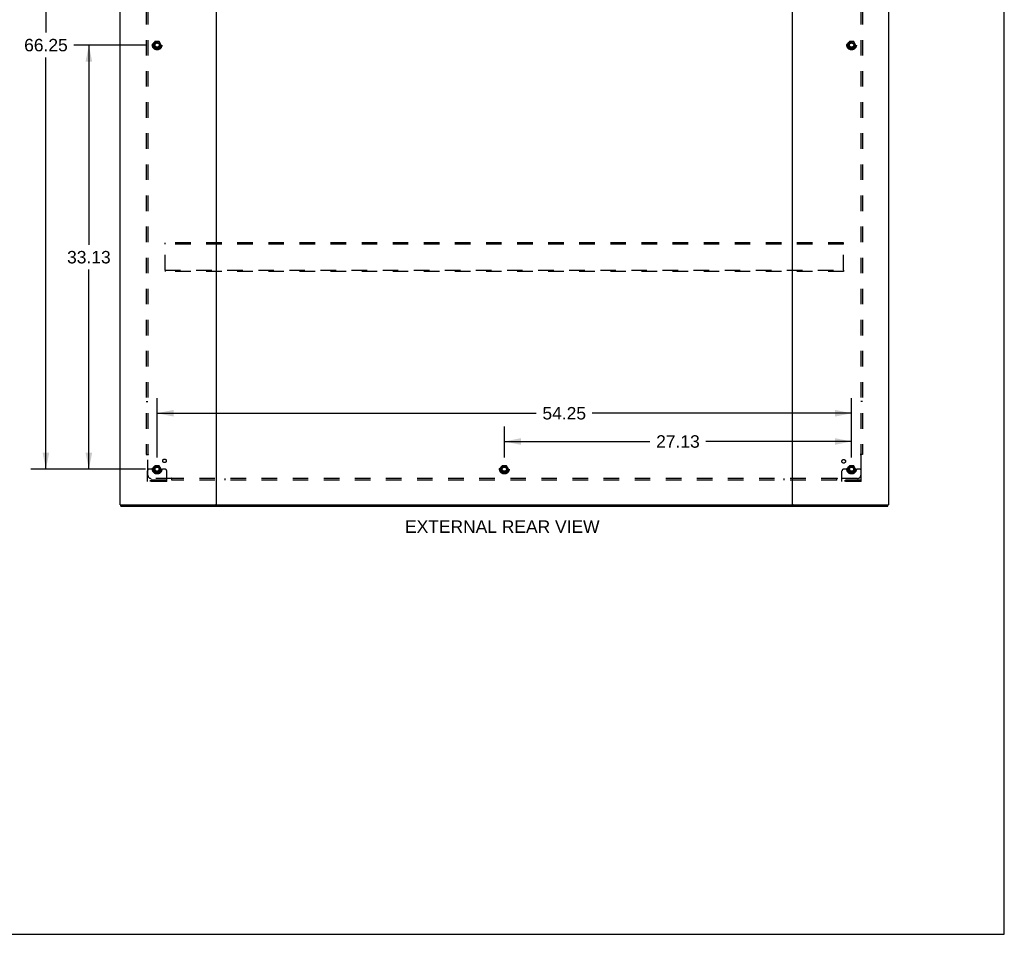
# Model space of a CAD drawing. Header units: inches. Extents: x 0 to 221, y 0 to 143.
# Tile 253 of 256: x 144 to 221, y 0 to 71. Entities that reach past the tile are written whole.
import ezdxf

# ---------------------------------------------------------------- set-up
doc = ezdxf.new("R2010")
doc.units = ezdxf.units.IN
doc.header["$LTSCALE"] = 12.142857
doc.header["$MEASUREMENT"] = 0
doc.linetypes.add('HIDDEN', pattern=[0.2, 0.1, -0.1])
doc.layers.get('0').update_dxf_attribs({"linetype": 'CONTINUOUS'})
for name, color, linetype in [('DEFAULT_2', 8, 'HIDDEN'), ('DIMENSIONS', 7, 'CONTINUOUS'), ('SUBPANEL', 7, 'CONTINUOUS')]:
    doc.layers.add(name, color=color, linetype=linetype)
doc.styles.get("Standard").update_dxf_attribs({"font": 'arial.ttf'})
doc.dimstyles.new('DIMSTYLE_1', dxfattribs={"dimtxt": 0.974026, "dimasz": 1.298701, "dimexe": 0.09, "dimexo": 0.07, "dimgap": 0.0375, "dimtad": 0, "dimtih": 1, "dimtoh": 1, "dimzin": 4, "dimdsep": 46, "dimtxsty": 'Standard', "dimblk": '_FILLED', "dimblk1": '_FILLED', "dimblk2": '_FILLED', "dimcen": 0.09, "dimadec": 3, "dimazin": 1, "dimtfac": 1, "dimtdec": 3, "dimtofl": 0, "dimtmove": 0, "dimatfit": 3, "dimldrblk": '_FILLED', "dimfxl": 0, "dimtolj": 1, "dimtzin": 4, "dimarcsym": 0})

# ---------------------------------------------------------------- blocks, each defined once
blk = doc.blocks.new('_FILLED')
at = {"color": 0, "linetype": 'ByBlock'}
blk.add_solid([(0, 0), (-1, 0.2), (-1, -0.2)], dxfattribs=at)
blk = doc.blocks.new('*D1')
at = {"layer": 'DIMENSIONS', "color": 2, "linetype": 'Continuous'}
for p, q in [((153.692, 69.446), (148.105, 69.446)), ((149.274, 69.446), (149.274, 53.857)), ((149.274, 36.321), (149.274, 51.909)), ((153.692, 36.321), (148.105, 36.321))]:
    blk.add_line(p, q, dxfattribs=at)
at = {"layer": 'DIMENSIONS', "color": 2, "linetype": 'Continuous', "xscale": 1.2987012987, "yscale": 1.2987012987, "zscale": 1.2987012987}
for p, rotation in [((149.274, 69.446), 90), ((149.274, 36.321), 270)]:
    blk.add_blockref('_FILLED', p, dxfattribs=dict(at, rotation=rotation))
at = {"layer": 'DIMENSIONS', "color": 2, "linetype": 'Continuous', "insert": (149.274, 53.37), "char_height": 0.974, "width": 3.40366, "attachment_point": 2, "line_spacing_factor": 0.9}
blk.add_mtext('33.13', dxfattribs=at)
blk = doc.blocks.new('*D2')
at = {"layer": 'DIMENSIONS', "color": 2, "linetype": 'Continuous'}
for p, q in [((153.692, 102.571), (144.752, 102.571)), ((145.921, 102.571), (145.921, 70.42)), ((145.921, 36.321), (145.921, 68.472)), ((153.692, 36.321), (144.752, 36.321))]:
    blk.add_line(p, q, dxfattribs=at)
at = {"layer": 'DIMENSIONS', "color": 2, "linetype": 'Continuous', "xscale": 1.2987012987, "yscale": 1.2987012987, "zscale": 1.2987012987}
for p, rotation in [((145.921, 102.571), 90), ((145.921, 36.321), 270)]:
    blk.add_blockref('_FILLED', p, dxfattribs=dict(at, rotation=rotation))
at = {"layer": 'DIMENSIONS', "color": 2, "linetype": 'Continuous', "insert": (145.921, 69.933), "char_height": 0.974, "width": 3.40366, "attachment_point": 2, "line_spacing_factor": 0.9}
blk.add_mtext('66.25', dxfattribs=at)
blk = doc.blocks.new('*D3')
at = {"layer": 'DIMENSIONS', "color": 2, "linetype": 'Continuous'}
for p, q in [((154.601, 37.23), (154.601, 41.863)), ((208.851, 37.23), (208.851, 41.863)), ((154.601, 40.694), (184.215, 40.694)), ((208.851, 40.694), (188.593, 40.694))]:
    blk.add_line(p, q, dxfattribs=at)
at = {"layer": 'DIMENSIONS', "color": 2, "linetype": 'Continuous', "xscale": 1.2987012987, "yscale": 1.2987012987, "zscale": 1.2987012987, "rotation": 180}
blk.add_blockref('_FILLED', (154.601, 40.694), dxfattribs=at)
at = {"layer": 'DIMENSIONS', "color": 2, "linetype": 'Continuous', "xscale": 1.2987012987, "yscale": 1.2987012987, "zscale": 1.2987012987}
blk.add_blockref('_FILLED', (208.851, 40.694), dxfattribs=at)
at = {"layer": 'DIMENSIONS', "color": 2, "linetype": 'Continuous', "insert": (186.404, 41.181), "char_height": 0.974, "width": 3.40366, "attachment_point": 2, "line_spacing_factor": 0.9}
blk.add_mtext('54.25', dxfattribs=at)
blk = doc.blocks.new('*D4')
at = {"layer": 'DIMENSIONS', "color": 2, "linetype": 'Continuous'}
for p, q in [((181.726, 37.23), (181.726, 39.658)), ((208.851, 37.23), (208.851, 39.658)), ((181.726, 38.489), (193.099, 38.489)), ((208.851, 38.489), (197.477, 38.489))]:
    blk.add_line(p, q, dxfattribs=at)
at = {"layer": 'DIMENSIONS', "color": 2, "linetype": 'Continuous', "xscale": 1.2987012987, "yscale": 1.2987012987, "zscale": 1.2987012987, "rotation": 180}
blk.add_blockref('_FILLED', (181.726, 38.489), dxfattribs=at)
at = {"layer": 'DIMENSIONS', "color": 2, "linetype": 'Continuous', "xscale": 1.2987012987, "yscale": 1.2987012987, "zscale": 1.2987012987}
blk.add_blockref('_FILLED', (208.851, 38.489), dxfattribs=at)
at = {"layer": 'DIMENSIONS', "color": 2, "linetype": 'Continuous', "insert": (195.288, 38.976), "char_height": 0.974, "width": 3.40366, "attachment_point": 2, "line_spacing_factor": 0.9}
blk.add_mtext('27.13', dxfattribs=at)

msp = doc.modelspace()

# ---------------------------------------------------------------- linework, layer by layer
at = {"color": 7, "linetype": 'Continuous'}
for p, q in [((220.779, 0), (220.779, 142.857)), ((151.778, 33.446), (151.778, 33.55)), ((151.778, 33.446), (211.674, 33.446)), ((211.674, 33.446), (211.674, 33.55)), ((0, 0), (220.779, 0))]:
    msp.add_line(p, q, dxfattribs=at)
at = {"color": 3, "linetype": 'Continuous'}
for p, q in [((151.726, 33.55), (151.726, 110.079)), ((159.226, 110.096), (159.226, 33.58)), ((204.226, 33.58), (204.226, 110.096)), ((211.726, 110.079), (211.726, 33.55)), ((151.726, 33.55), (211.726, 33.55))]:
    msp.add_line(p, q, dxfattribs=at)
for centre, radius, start, end in [((159.195, 33.581), 0.031, 270, 360), ((159.256, 33.58), 0.03, 180, 270), ((204.196, 33.58), 0.03, 270, 360), ((204.257, 33.581), 0.031, 180, 270)]:
    msp.add_arc(centre, radius, start, end, dxfattribs=at)
at = {"layer": 'DEFAULT_2', "color": 8, "linetype": 'HIDDEN'}
for p, q in [((154.438, 69.718), (154.283, 69.451)), ((154.283, 69.441), (154.438, 69.173)), ((154.755, 69.723), (154.446, 69.723)), ((154.918, 69.451), (154.764, 69.718)), ((154.764, 69.173), (154.918, 69.441)), ((208.688, 69.718), (208.533, 69.451)), ((208.533, 69.441), (208.688, 69.173)), ((209.005, 69.723), (208.696, 69.723)), ((209.168, 69.451), (209.014, 69.718)), ((209.014, 69.173), (209.168, 69.441)), ((154.755, 69.168), (154.446, 69.168)), ((209.005, 69.168), (208.696, 69.168)), ((155.226, 53.904), (155.226, 54.008)), ((208.226, 54.008), (155.226, 54.008)), ((155.226, 51.862), (155.226, 53.904)), ((208.226, 53.904), (155.226, 53.904)), ((208.226, 53.904), (208.226, 54.008)), ((208.226, 51.862), (208.226, 53.904)), ((155.226, 51.862), (155.226, 51.758)), ((155.226, 51.862), (208.226, 51.862)), ((208.226, 51.758), (155.226, 51.758)), ((208.226, 51.862), (208.226, 51.758)), ((153.851, 35.373), (153.851, 36.196)), ((154.065, 36.321), (153.976, 36.321)), ((154.187, 36.321), (154.065, 36.321)), ((154.426, 36.321), (154.187, 36.321)), ((154.438, 36.593), (154.283, 36.326)), ((154.283, 36.316), (154.438, 36.048)), ((154.755, 36.598), (154.446, 36.598)), ((154.918, 36.326), (154.764, 36.593)), ((154.764, 36.048), (154.918, 36.316)), ((154.776, 36.321), (155.015, 36.321)), ((155.137, 36.321), (155.015, 36.321)), ((155.226, 36.321), (155.137, 36.321)), ((155.351, 35.373), (155.351, 36.196)), ((181.563, 36.593), (181.408, 36.326)), ((181.408, 36.316), (181.563, 36.048)), ((181.88, 36.598), (181.571, 36.598)), ((182.043, 36.326), (181.889, 36.593)), ((181.889, 36.048), (182.043, 36.316)), ((208.101, 35.373), (208.101, 36.196)), ((208.315, 36.321), (208.226, 36.321)), ((208.437, 36.321), (208.315, 36.321)), ((208.676, 36.321), (208.437, 36.321)), ((208.688, 36.593), (208.533, 36.326)), ((208.533, 36.316), (208.688, 36.048)), ((209.005, 36.598), (208.696, 36.598)), ((209.168, 36.326), (209.014, 36.593)), ((209.014, 36.048), (209.168, 36.316)), ((209.026, 36.321), (209.265, 36.321)), ((209.387, 36.321), (209.265, 36.321)), ((209.476, 36.321), (209.387, 36.321)), ((209.601, 35.373), (209.601, 36.196)), ((155.351, 35.477), (153.851, 35.477)), ((154.098, 35.373), (154.098, 35.477)), ((154.354, 35.373), (154.354, 35.477)), ((154.755, 36.043), (154.446, 36.043)), ((154.848, 35.373), (154.848, 35.477)), ((155.104, 35.373), (155.104, 35.477)), ((181.88, 36.043), (181.571, 36.043)), ((209.601, 35.477), (208.101, 35.477)), ((208.348, 35.373), (208.348, 35.477)), ((208.604, 35.373), (208.604, 35.477)), ((209.005, 36.043), (208.696, 36.043)), ((209.098, 35.373), (209.098, 35.477)), ((209.354, 35.373), (209.354, 35.477)), ((155.351, 35.373), (153.851, 35.373)), ((209.601, 35.373), (208.101, 35.373))]:
    msp.add_line(p, q, dxfattribs=at)
for centre, radius in [((154.601, 69.446), 0.372), ((154.601, 69.446), 0.356), ((154.601, 69.446), 0.312), ((154.601, 69.446), 0.204), ((154.601, 69.446), 0.188), ((154.601, 69.446), 0.183), ((154.601, 69.446), 0.165), ((208.851, 69.446), 0.372), ((208.851, 69.446), 0.356), ((208.851, 69.446), 0.312), ((208.851, 69.446), 0.204), ((208.851, 69.446), 0.188), ((208.851, 69.446), 0.183), ((208.851, 69.446), 0.165), ((154.601, 36.321), 0.372), ((154.601, 36.321), 0.356), ((154.601, 36.321), 0.312), ((154.601, 36.321), 0.204), ((154.601, 36.321), 0.188), ((154.601, 36.321), 0.183), ((154.601, 36.321), 0.165), ((181.726, 36.321), 0.372), ((181.726, 36.321), 0.356), ((181.726, 36.321), 0.312), ((181.726, 36.321), 0.204), ((181.726, 36.321), 0.188), ((181.726, 36.321), 0.183), ((181.726, 36.321), 0.165), ((208.851, 36.321), 0.372), ((208.851, 36.321), 0.356), ((208.851, 36.321), 0.312), ((208.851, 36.321), 0.204), ((208.851, 36.321), 0.188), ((208.851, 36.321), 0.183), ((208.851, 36.321), 0.165)]:
    msp.add_circle(centre, radius, dxfattribs=at)
for centre, radius, start, end in [((154.292, 69.446), 0.01, 150.01268, 209.98829), ((154.446, 69.713), 0.01, 90.01235, 149.98915), ((154.755, 69.713), 0.01, 30.01204, 89.98872), ((154.91, 69.446), 0.01, 330.01268, 29.98829), ((208.542, 69.446), 0.01, 150.01268, 209.98829), ((208.696, 69.713), 0.01, 90.01235, 149.98915), ((209.005, 69.713), 0.01, 30.01204, 89.98872), ((209.16, 69.446), 0.01, 330.01268, 29.98829), ((154.446, 69.178), 0.01, 210.01204, 269.98872), ((154.755, 69.178), 0.01, 270.01235, 329.98915), ((208.696, 69.178), 0.01, 210.01204, 269.98872), ((209.005, 69.178), 0.01, 270.01235, 329.98915), ((153.976, 36.196), 0.125, 90, 180), ((154.292, 36.321), 0.01, 150.01268, 209.98829), ((154.601, 36.321), 0.175, 180, 360), ((154.446, 36.588), 0.01, 90.01235, 149.98915), ((154.755, 36.588), 0.01, 30.01204, 89.98872), ((154.91, 36.321), 0.01, 330.01268, 29.98829), ((155.226, 36.196), 0.125, 0, 90), ((181.417, 36.321), 0.01, 150.01268, 209.98829), ((181.571, 36.588), 0.01, 90.01235, 149.98915), ((181.88, 36.588), 0.01, 30.01204, 89.98872), ((182.035, 36.321), 0.01, 330.01268, 29.98829), ((208.226, 36.196), 0.125, 90, 180), ((208.542, 36.321), 0.01, 150.01268, 209.98829), ((208.851, 36.321), 0.175, 180, 360), ((208.696, 36.588), 0.01, 90.01235, 149.98915), ((209.005, 36.588), 0.01, 30.01204, 89.98872), ((209.16, 36.321), 0.01, 330.01268, 29.98829), ((209.476, 36.196), 0.125, 0, 90), ((154.446, 36.053), 0.01, 210.01204, 269.98872), ((154.755, 36.053), 0.01, 270.01235, 329.98915), ((181.571, 36.053), 0.01, 210.01204, 269.98872), ((181.88, 36.053), 0.01, 270.01235, 329.98915), ((208.696, 36.053), 0.01, 210.01204, 269.98872), ((209.005, 36.053), 0.01, 270.01235, 329.98915)]:
    msp.add_arc(centre, radius, start, end, dxfattribs=at)
at = {"layer": 'SUBPANEL', "color": 8, "linetype": 'HIDDEN'}
for p, q in [((153.757, 101.414), (153.757, 37.477)), ((153.882, 101.414), (153.882, 37.477)), ((209.57, 101.414), (209.57, 37.477)), ((209.695, 101.414), (209.695, 37.477)), ((153.757, 41.602), (153.882, 41.602)), ((209.695, 41.602), (209.57, 41.602)), ((153.757, 37.477), (153.923, 37.477)), ((153.863, 37.46), (153.87, 37.453)), ((153.882, 35.852), (153.882, 37.441)), ((209.695, 37.477), (209.529, 37.477)), ((209.57, 37.441), (209.57, 35.852)), ((155.722, 35.602), (154.132, 35.602)), ((155.757, 35.477), (155.757, 35.643)), ((207.695, 35.602), (155.757, 35.602)), ((207.695, 35.477), (155.757, 35.477)), ((159.882, 35.602), (159.882, 35.477)), ((203.57, 35.602), (203.57, 35.477)), ((207.695, 35.477), (207.695, 35.643)), ((207.712, 35.583), (207.718, 35.59)), ((209.32, 35.602), (207.73, 35.602))]:
    msp.add_line(p, q, dxfattribs=at)
for points in [[(153.844, 37.477), (153.846, 37.475), (153.848, 37.474), (153.85, 37.472), (153.852, 37.47), (153.854, 37.469), (153.855, 37.467), (153.857, 37.466), (153.859, 37.464), (153.86, 37.463), (153.862, 37.461), (153.863, 37.46)], [(153.87, 37.453), (153.872, 37.451), (153.874, 37.45), (153.875, 37.448), (153.877, 37.446), (153.879, 37.444), (153.881, 37.443), (153.882, 37.441)], [(153.901, 37.454), (153.897, 37.452), (153.894, 37.45), (153.892, 37.449), (153.89, 37.447), (153.888, 37.446), (153.886, 37.444), (153.884, 37.443), (153.882, 37.441)], [(153.923, 37.477), (153.922, 37.475), (153.922, 37.473), (153.921, 37.472), (153.92, 37.47), (153.919, 37.469), (153.917, 37.467), (153.916, 37.465), (153.915, 37.464), (153.913, 37.462), (153.911, 37.461), (153.91, 37.46), (153.908, 37.458), (153.906, 37.457), (153.904, 37.456), (153.901, 37.454)], [(209.529, 37.477), (209.529, 37.475), (209.53, 37.473), (209.531, 37.472), (209.532, 37.47), (209.533, 37.469), (209.534, 37.467), (209.536, 37.465), (209.537, 37.464), (209.539, 37.462), (209.54, 37.461), (209.542, 37.46), (209.544, 37.458), (209.546, 37.457), (209.548, 37.456), (209.55, 37.454), (209.555, 37.452)], [(209.555, 37.452), (209.557, 37.45), (209.56, 37.449), (209.562, 37.447), (209.564, 37.446), (209.566, 37.444), (209.568, 37.443), (209.57, 37.441)], [(209.588, 37.46), (209.582, 37.453), (209.58, 37.451), (209.578, 37.45), (209.576, 37.448), (209.574, 37.446), (209.573, 37.444), (209.571, 37.443), (209.57, 37.441)], [(209.608, 37.477), (209.606, 37.475), (209.604, 37.474), (209.602, 37.472), (209.6, 37.47), (209.598, 37.469), (209.596, 37.467), (209.594, 37.466), (209.593, 37.464), (209.591, 37.463), (209.59, 37.461), (209.588, 37.46)], [(155.732, 35.617), (155.73, 35.614), (155.729, 35.612), (155.728, 35.61), (155.726, 35.607), (155.725, 35.605), (155.723, 35.604), (155.722, 35.602)], [(155.74, 35.583), (155.734, 35.59), (155.732, 35.591), (155.73, 35.593), (155.728, 35.595), (155.726, 35.597), (155.725, 35.599), (155.723, 35.6), (155.722, 35.602)], [(155.757, 35.643), (155.755, 35.642), (155.754, 35.641), (155.752, 35.64), (155.75, 35.639), (155.749, 35.638), (155.747, 35.637), (155.746, 35.636), (155.744, 35.634), (155.743, 35.633), (155.741, 35.631), (155.74, 35.629), (155.739, 35.627), (155.737, 35.625), (155.736, 35.623), (155.735, 35.621), (155.732, 35.617)], [(155.757, 35.563), (155.755, 35.566), (155.754, 35.568), (155.752, 35.57), (155.751, 35.572), (155.749, 35.573), (155.748, 35.575), (155.746, 35.577), (155.745, 35.579), (155.743, 35.58), (155.742, 35.582), (155.74, 35.583)], [(207.695, 35.643), (207.696, 35.642), (207.698, 35.641), (207.7, 35.64), (207.701, 35.639), (207.703, 35.638), (207.704, 35.637), (207.706, 35.636), (207.707, 35.634), (207.709, 35.633), (207.71, 35.631), (207.712, 35.629), (207.713, 35.627), (207.714, 35.625), (207.716, 35.623), (207.717, 35.621)], [(207.695, 35.563), (207.696, 35.566), (207.698, 35.568), (207.699, 35.57), (207.701, 35.572), (207.702, 35.573), (207.704, 35.575), (207.706, 35.577), (207.707, 35.579), (207.709, 35.58), (207.71, 35.582), (207.712, 35.583)], [(207.717, 35.621), (207.72, 35.617), (207.721, 35.614), (207.723, 35.612), (207.724, 35.61), (207.726, 35.607), (207.727, 35.605), (207.729, 35.604), (207.73, 35.602)], [(207.718, 35.59), (207.72, 35.591), (207.722, 35.593), (207.724, 35.595), (207.725, 35.597), (207.727, 35.599), (207.729, 35.6), (207.73, 35.602)]]:
    msp.add_lwpolyline(points, dxfattribs=at)
for centre, radius in [((154.601, 69.446), 0.25), ((208.851, 69.446), 0.25), ((155.181, 36.976), 0.141), ((208.232, 36.939), 0.141), ((154.601, 36.321), 0.25), ((181.726, 36.321), 0.25), ((208.851, 36.321), 0.25)]:
    msp.add_circle(centre, radius, dxfattribs=at)
for centre, start, end in [((154.132, 35.852), 180, 270), ((209.32, 35.852), 270, 360)]:
    msp.add_arc(centre, 0.25, start, end, dxfattribs=at)

# ---------------------------------------------------------------- texts
at = {"layer": 'DIMENSIONS', "color": 2, "linetype": 'Continuous', "insert": (181.565, 32.326), "char_height": 0.97403, "width": 15.16439, "attachment_point": 2, "line_spacing_factor": 0.9}
msp.add_mtext('EXTERNAL REAR VIEW', dxfattribs=at)

# ---------------------------------------------------------------- dimensions: what is measured, and where the dimension line sits
at = {"layer": 'DIMENSIONS', "color": 2, "linetype": 'Continuous'}
for base, p1, p2, angle, picture, middle in [((145.921, 36.321), (153.762, 102.571), (153.762, 36.321), 270, '*D2', (145.917, 69.44)), ((149.27383133, 69.445590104), (153.761732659, 36.320590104), (153.761732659, 69.445590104), 90, '*D1', (149.271763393, 52.877659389)), ((154.601, 40.694), (208.851, 37.16), (154.601, 37.16), 180, '*D3', (186.404, 40.689)), ((181.725823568, 38.488870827), (208.850823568, 37.159681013), (181.725823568, 37.159681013), 180, '*D4', (195.275393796, 38.483437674))]:
    dim = msp.add_linear_dim(base=base, p1=p1, p2=p2, angle=angle, dimstyle='DIMSTYLE_1', dxfattribs=at)
    dim.commit()
    dim.dimension.update_dxf_attribs({"geometry": picture, "text_midpoint": middle, "dimtype": 160})

doc.saveas('drawing.dxf')
